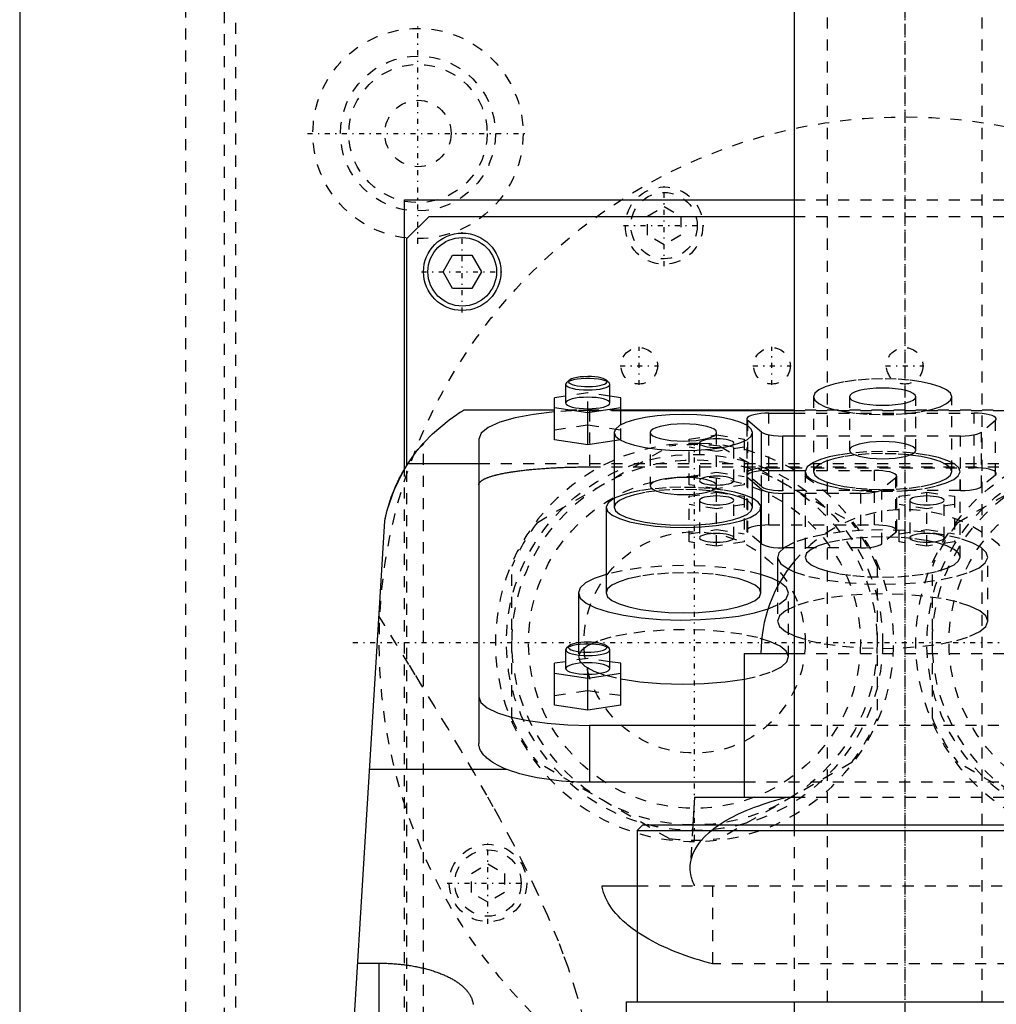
# Model space of a CAD drawing. Extents: x -90 to 90, y -104 to 484.
# Tile 6 of 8: x -80 to 8, y 196 to 285. Entities that reach past the tile are written whole.
import ezdxf

# ---------------------------------------------------------------- set-up
doc = ezdxf.new("R2010")
doc.units = 0
doc.linetypes.add('CENTER', pattern=[1.5, 0.45, -0.5, 0.05, -0.5])
doc.linetypes.add('DASHED', pattern=[2, 1, -1])
for name, color, linetype in [('AM_0', 7, 'CONTINUOUS'), ('AM_3', 7, 'DASHED'), ('AM_7', 7, 'CENTER')]:
    doc.layers.add(name, color=color, linetype=linetype)

msp = doc.modelspace()

# ---------------------------------------------------------------- linework, layer by layer
at = {"layer": 'AM_0', "color": 7, "linetype": 'CONTINUOUS'}
for p, q in [((-10, 446.5), (-10, 212.5)), ((-80, 291.5), (-80, 30)), ((-45.211, 244.674), (-45.211, 269)), ((-45.211, 269), (-10.011, 269)), ((-45, 265.5), (-43, 267.5)), ((-43, 267.5), (-10, 267.5)), ((-45, 245.02), (-45, 265.5)), ((-41.732, 262.5), (-40.866, 264)), ((-40.866, 264), (-39.134, 264)), ((-39.134, 264), (-38.268, 262.5)), ((-40.866, 261), (-41.732, 262.5)), ((-38.268, 262.5), (-39.134, 261)), ((-39.134, 261), (-40.866, 261)), ((-30.577, 252.474), (-30.65, 252.335)), ((-30.65, 252.335), (-30.65, 250.645)), ((-30.336, 252.698), (-30.577, 252.474)), ((-26.723, 252.474), (-26.964, 252.698)), ((-26.65, 252.335), (-26.723, 252.474)), ((-26.65, 250.645), (-26.65, 252.335)), ((-30.65, 251.265), (-31.65, 251.116)), ((-31.65, 247.322), (-31.65, 251.116)), ((-25.65, 251.116), (-26.65, 251.265)), ((-25.65, 248.664), (-25.65, 251.116)), ((-31.65, 250.219), (-28.65, 249.771)), ((-28.65, 249.771), (-25.65, 250.219)), ((-31.65, 250), (-39.86, 250)), ((-28.65, 246.874), (-28.65, 249.771)), ((-10, 250), (-25.65, 250)), ((-25.65, 249.97), (-10, 249.97)), ((-14.28, 249.202), (-14.28, 248.624)), ((-12.28, 249.72), (-10, 249.72)), ((-14.189, 248.568), (-14.189, 249.048)), ((-12.939, 248.013), (-14.189, 249.048)), ((-26.25, 247.973), (-26.25, 241.211)), ((-13.75, 241.211), (-13.75, 247.973)), ((-12.939, 244.515), (-12.939, 248.013)), ((-11.03, 244.544), (-11.03, 247.649)), ((-10, 247.649), (-11.03, 247.649)), ((-38.5, 247.382), (-38.5, 219.865)), ((-28.65, 246.874), (-31.65, 247.322)), ((-26.25, 247.232), (-28.65, 246.874)), ((-38.5, 245.15), (-44.917, 245.15)), ((-12.28, 244.544), (-10, 244.544)), ((-12.939, 242.836), (-13.75, 243.508)), ((-12.939, 237.91), (-12.939, 242.836)), ((-11.03, 237.547), (-11.03, 242.473)), ((-10, 242.473), (-11.03, 242.473)), ((-27, 241.211), (-27, 233.484)), ((-13, 233.484), (-13, 241.211)), ((-57, 77.05), (-47, 240)), ((-12.939, 237.91), (-13, 237.961)), ((-10.946, 237.547), (-11.03, 237.547)), ((-11.5, 236.719), (-11.5, 234.582)), ((-29.5, 233.484), (-29.5, 228.967)), ((-30.577, 228.468), (-30.65, 228.329)), ((-30.65, 228.329), (-30.65, 226.639)), ((-30.336, 228.692), (-30.577, 228.468)), ((-26.723, 228.468), (-26.964, 228.692)), ((-26.65, 228.329), (-26.723, 228.468)), ((-26.65, 226.639), (-26.65, 228.329)), ((-14.5, 228), (-14.5, 215)), ((-14.5, 228), (-10.009, 228)), ((-30.65, 227.26), (-31.65, 227.11)), ((-31.65, 223.316), (-31.65, 227.11)), ((-25.65, 227.11), (-26.65, 227.26)), ((-25.65, 223.316), (-25.65, 227.11)), ((-31.65, 226.214), (-28.65, 225.766)), ((-28.65, 225.766), (-25.65, 226.214)), ((-28.65, 222.868), (-28.65, 225.766)), ((-28.65, 222.868), (-31.65, 223.316)), ((-25.65, 223.316), (-28.65, 222.868)), ((-28.5, 221.5), (-28.5, 216.359)), ((-14.5, 221.5), (-28.5, 221.5)), ((-35.934, 217.5), (-48.381, 217.5)), ((-14.5, 216.359), (-28.5, 216.359)), ((-19, 215), (-19.156, 212.5)), ((-19, 215), (-10.011, 215)), ((-23.675, 212.5), (-24.175, 212)), ((-24.175, 212), (-24.175, 196.5)), ((-24.175, 212), (24.175, 212)), ((-23.675, 212.5), (23.675, 212.5)), ((-27.357, 207), (-24.189, 207)), ((-49.454, 200.006), (-47.5, 200.006)), ((-47.5, 191.749), (-47.5, 200.006)), ((-25.175, 196.5), (-25.431, 160.873)), ((-25.175, 196.5), (25.175, 196.5))]:
    msp.add_line(p, q, dxfattribs=at)
for points in [[(-28.65, 253.029), (-28.997, 253.02), (-29.329, 252.994), (-29.635, 252.951), (-29.902, 252.893), (-30.119, 252.822), (-30.279, 252.742), (-30.373, 252.655), (-30.399, 252.566), (-30.357, 252.476), (-30.246, 252.391), (-30.072, 252.312), (-29.842, 252.245), (-29.565, 252.19), (-29.251, 252.151), (-28.914, 252.129), (-28.566, 252.124), (-28.222, 252.137), (-27.894, 252.168), (-27.597, 252.215), (-27.341, 252.276), (-27.137, 252.349), (-26.993, 252.431), (-26.914, 252.519), (-26.905, 252.609), (-26.964, 252.698)], [(-26.964, 252.698), (-27.08, 252.776), (-27.249, 252.848), (-27.467, 252.91), (-27.725, 252.961), (-28.015, 252.998), (-28.327, 253.022), (-28.65, 253.029)], [(-30.65, 252.335), (-30.612, 252.234), (-30.498, 252.137), (-30.313, 252.047), (-30.064, 251.969), (-29.761, 251.904), (-29.415, 251.857), (-29.04, 251.827), (-28.65, 251.817), (-28.26, 251.827), (-27.885, 251.857), (-27.539, 251.904), (-27.236, 251.969), (-26.987, 252.047), (-26.802, 252.137), (-26.688, 252.234), (-26.65, 252.335)], [(-30.65, 250.645), (-30.612, 250.544), (-30.498, 250.446), (-30.313, 250.357), (-30.064, 250.278), (-29.761, 250.214), (-29.415, 250.166), (-29.04, 250.137), (-28.65, 250.127), (-28.26, 250.137), (-27.885, 250.166), (-27.539, 250.214), (-27.236, 250.278), (-26.987, 250.357), (-26.802, 250.446), (-26.688, 250.544), (-26.65, 250.645)], [(-31.653, 249.838), (-33.548, 249.616), (-35.224, 249.298), (-36.61, 248.896), (-37.644, 248.429), (-38.284, 247.917), (-38.5, 247.382)], [(-12.28, 249.72), (-12.652, 249.711), (-13.012, 249.684), (-13.346, 249.64), (-13.642, 249.581), (-13.891, 249.509), (-14.083, 249.426), (-14.213, 249.335), (-14.274, 249.239), (-14.266, 249.143), (-14.189, 249.048)], [(-12.939, 248.013), (-12.771, 247.912), (-12.526, 247.824), (-12.214, 247.75), (-11.85, 247.695), (-11.449, 247.661), (-11.03, 247.649)], [(-12.28, 244.544), (-12.69, 244.533), (-13.083, 244.5), (-13.442, 244.447), (-13.752, 244.376)], [(-12.939, 242.836), (-12.771, 242.736), (-12.526, 242.647), (-12.214, 242.574), (-11.85, 242.519), (-11.449, 242.485), (-11.03, 242.473)], [(-26.25, 242.027), (-26.81, 241.631), (-27, 241.211)], [(-27, 241.211), (-26.86, 240.85), (-26.445, 240.504), (-25.772, 240.186), (-24.867, 239.909), (-23.768, 239.684), (-22.517, 239.521), (-21.166, 239.425), (-19.768, 239.4), (-18.38, 239.449), (-17.056, 239.568), (-15.85, 239.752), (-14.811, 239.995), (-13.979, 240.287), (-13.389, 240.616), (-13.063, 240.969), (-13.015, 241.331), (-13.247, 241.689), (-13.75, 242.027)], [(-26.25, 241.211), (-26.13, 240.896), (-25.774, 240.592), (-25.197, 240.313), (-24.419, 240.067), (-23.472, 239.866), (-22.392, 239.717), (-21.219, 239.625), (-20, 239.594), (-18.781, 239.625), (-17.608, 239.717), (-16.528, 239.866), (-15.581, 240.067), (-14.803, 240.313), (-14.226, 240.592), (-13.87, 240.896), (-13.75, 241.211)], [(-12.939, 237.91), (-12.771, 237.81), (-12.526, 237.721), (-12.214, 237.647), (-11.85, 237.592), (-11.449, 237.558), (-11.03, 237.547)], [(-10.005, 238.043), (-10.878, 237.594), (-11.38, 237.108), (-11.49, 236.606), (-11.202, 236.109), (-10.53, 235.637)], [(-27, 235.146), (-28.065, 234.783), (-28.853, 234.376), (-29.337, 233.938), (-29.5, 233.484)], [(-11.278, 234.458), (-12.027, 234.821), (-13, 235.146)], [(-29.5, 233.484), (-29.324, 233.013), (-28.803, 232.559), (-27.955, 232.14), (-26.813, 231.77), (-25.418, 231.464), (-23.823, 231.233), (-22.086, 231.085), (-20.272, 231.026), (-18.447, 231.058), (-16.68, 231.18), (-15.037, 231.387), (-13.577, 231.672), (-12.355, 232.024)], [(-27, 233.484), (-26.865, 233.13), (-26.467, 232.791), (-25.82, 232.477), (-24.95, 232.203), (-23.889, 231.977), (-22.679, 231.81), (-21.366, 231.707), (-20, 231.672), (-18.634, 231.707), (-17.321, 231.81), (-16.111, 231.977), (-15.05, 232.203), (-14.18, 232.477), (-13.533, 232.791), (-13.135, 233.13), (-13, 233.484)], [(-30.336, 228.692), (-30.395, 228.603), (-30.386, 228.513), (-30.307, 228.426), (-30.163, 228.343), (-29.959, 228.27), (-29.703, 228.209), (-29.406, 228.162), (-29.078, 228.132), (-28.734, 228.118), (-28.386, 228.123), (-28.049, 228.146), (-27.735, 228.185), (-27.458, 228.239), (-27.228, 228.307), (-27.054, 228.385), (-26.943, 228.471), (-26.901, 228.56), (-26.927, 228.65), (-27.021, 228.737), (-27.181, 228.817), (-27.398, 228.887), (-27.665, 228.945), (-27.971, 228.988), (-28.303, 229.015), (-28.65, 229.024)], [(-28.65, 229.024), (-28.973, 229.016), (-29.285, 228.993), (-29.575, 228.955), (-29.833, 228.905), (-30.051, 228.842), (-30.22, 228.771), (-30.336, 228.692)], [(-30.65, 228.329), (-30.612, 228.228), (-30.498, 228.131), (-30.313, 228.042), (-30.064, 227.963), (-29.761, 227.899), (-29.415, 227.851), (-29.04, 227.822), (-28.65, 227.812), (-28.26, 227.822), (-27.885, 227.851), (-27.539, 227.899), (-27.236, 227.963), (-26.987, 228.042), (-26.802, 228.131), (-26.688, 228.228), (-26.65, 228.329)], [(-30.65, 226.639), (-30.612, 226.538), (-30.498, 226.441), (-30.313, 226.351), (-30.064, 226.273), (-29.761, 226.209), (-29.415, 226.161), (-29.04, 226.131), (-28.65, 226.121), (-28.26, 226.131), (-27.885, 226.161), (-27.539, 226.209), (-27.236, 226.273), (-26.987, 226.351), (-26.802, 226.441), (-26.688, 226.538), (-26.65, 226.639)], [(-25.656, 225.713), (-23.947, 225.452), (-22.065, 225.289), (-20.093, 225.23), (-18.117, 225.279), (-16.224, 225.432), (-14.495, 225.685)], [(-38.5, 224.088), (-38.308, 223.583), (-37.739, 223.098), (-36.815, 222.65), (-35.571, 222.258), (-34.056, 221.936), (-32.327, 221.697), (-30.451, 221.55), (-28.5, 221.5)]]:
    msp.add_lwpolyline(points, dxfattribs=at)
for points in [[(-13.75, 247.973), (-13.87, 248.288), (-14.226, 248.592), (-14.803, 248.871), (-15.581, 249.117), (-16.528, 249.318), (-17.608, 249.467), (-18.781, 249.559), (-20, 249.59), (-21.219, 249.559), (-22.392, 249.467), (-23.472, 249.318), (-24.419, 249.117), (-25.197, 248.871), (-25.774, 248.592), (-26.13, 248.288), (-26.25, 247.973), (-26.13, 247.657), (-25.774, 247.354), (-25.197, 247.074), (-24.419, 246.829), (-23.472, 246.628), (-22.392, 246.478), (-21.219, 246.386), (-20, 246.355), (-18.781, 246.386), (-17.608, 246.478), (-16.528, 246.628), (-15.581, 246.829), (-14.803, 247.074), (-14.226, 247.354), (-13.87, 247.657)], [(-17, 247.973), (-17.058, 248.124), (-17.228, 248.27), (-17.506, 248.404), (-17.879, 248.522), (-18.333, 248.618), (-18.852, 248.69), (-19.415, 248.734), (-20, 248.749), (-20.585, 248.734), (-21.148, 248.69), (-21.667, 248.618), (-22.121, 248.522), (-22.494, 248.404), (-22.772, 248.27), (-22.942, 248.124), (-23, 247.973), (-22.942, 247.821), (-22.772, 247.676), (-22.494, 247.541), (-22.121, 247.424), (-21.667, 247.327), (-21.148, 247.255), (-20.585, 247.211), (-20, 247.196), (-19.415, 247.211), (-18.852, 247.255), (-18.333, 247.327), (-17.879, 247.424), (-17.506, 247.541), (-17.228, 247.676), (-17.058, 247.821)]]:
    msp.add_lwpolyline(points, close=True, dxfattribs=at)
for points in [[(-43.5, 247.019, 0), (-42.688, 247.863, 0), (-41.184, 249.129, 0), (-40.489, 249.612, 0), (-40.328, 249.715, 0), (-40.186, 249.804, 0), (-40.123, 249.843, 0), (-40.065, 249.878, 0), (-39.966, 249.938, 0), (-39.89, 249.983, 0), (-39.86, 250, 0)], [(-47, 240, 0), (-46.935, 240.308, 0), (-46.785, 240.92, 0), (-46.61, 241.525, 0), (-46.513, 241.823, 0), (-46.411, 242.116, 0), (-46.192, 242.69, 0), (-46.056, 243.014, 0), (-46.016, 243.105, 0), (-45.976, 243.196, 0), (-45.955, 243.241, 0), (-45.935, 243.286, 0), (-45.894, 243.375, 0), (-45.853, 243.463, 0), (-45.811, 243.55, 0), (-45.769, 243.637, 0), (-45.726, 243.723, 0), (-45.705, 243.766, 0), (-45.684, 243.808, 0), (-45.641, 243.893, 0), (-45.598, 243.976, 0), (-45.554, 244.059, 0), (-45.511, 244.14, 0), (-45.467, 244.221, 0), (-45.445, 244.261, 0), (-45.423, 244.301, 0), (-45.38, 244.38, 0), (-45.336, 244.458, 0), (-45.292, 244.535, 0), (-45.247, 244.611, 0), (-45.203, 244.686, 0), (-45.181, 244.723, 0), (-45.159, 244.76, 0), (-45.115, 244.833, 0), (-45.071, 244.905, 0), (-45.049, 244.941, 0), (-45.027, 244.976, 0), (-44.984, 245.046, 0), (-44.94, 245.115, 0), (-44.918, 245.149, 0), (-44.896, 245.183, 0), (-44.853, 245.249, 0), (-44.81, 245.315, 0), (-44.767, 245.379, 0), (-44.725, 245.443, 0), (-44.682, 245.505, 0), (-44.661, 245.536, 0), (-44.64, 245.566, 0), (-44.599, 245.626, 0), (-44.557, 245.685, 0), (-44.517, 245.743, 0), (-44.476, 245.799, 0), (-44.436, 245.855, 0), (-44.416, 245.882, 0), (-44.397, 245.909, 0), (-44.358, 245.962, 0), (-44.319, 246.014, 0), (-44.281, 246.065, 0), (-44.243, 246.115, 0), (-44.206, 246.164, 0), (-44.187, 246.189, 0), (-44.168, 246.213, 0), (-44.132, 246.26, 0), (-44.096, 246.306, 0), (-44.06, 246.351, 0), (-44.026, 246.395, 0), (-43.992, 246.437, 0), (-43.975, 246.458, 0), (-43.958, 246.479, 0), (-43.926, 246.519, 0), (-43.894, 246.557, 0), (-43.864, 246.594, 0), (-43.835, 246.63, 0), (-43.806, 246.664, 0), (-43.792, 246.68, 0), (-43.779, 246.697, 0), (-43.753, 246.728, 0), (-43.727, 246.757, 0), (-43.715, 246.771, 0), (-43.704, 246.785, 0), (-43.681, 246.812, 0), (-43.66, 246.837, 0), (-43.649, 246.848, 0), (-43.64, 246.86, 0), (-43.621, 246.881, 0), (-43.603, 246.901, 0), (-43.587, 246.92, 0), (-43.573, 246.937, 0), (-43.559, 246.952, 0), (-43.553, 246.959, 0), (-43.547, 246.966, 0), (-43.537, 246.978, 0), (-43.527, 246.988, 0), (-43.52, 246.997, 0), (-43.513, 247.004, 0), (-43.508, 247.01, 0), (-43.506, 247.013, 0), (-43.504, 247.015, 0), (-43.501, 247.017, 0), (-43.5, 247.019, 0), (-43.5, 247.019, 0)], [(-44.917, 245.15, 0), (-44.74, 245.42, 0), (-44.376, 245.937, 0), (-44.002, 246.424, 0), (-43.813, 246.656, 0)], [(-43.5, 247.019, 0), (-43.501, 247.009, 0), (-43.503, 246.99, 0), (-43.507, 246.97, 0), (-43.51, 246.961, 0), (-43.513, 246.951, 0), (-43.521, 246.931, 0), (-43.53, 246.911, 0), (-43.542, 246.891, 0), (-43.555, 246.871, 0), (-43.571, 246.851, 0), (-43.579, 246.841, 0), (-43.588, 246.831, 0), (-43.607, 246.81, 0), (-43.628, 246.79, 0), (-43.651, 246.769, 0), (-43.676, 246.749, 0), (-43.703, 246.728, 0), (-43.717, 246.718, 0), (-43.732, 246.708, 0), (-43.763, 246.687, 0), (-43.795, 246.666, 0), (-43.813, 246.656, 0)], [(-47, 240, 0), (-46.775, 240.958, 0), (-46.163, 242.761, 0), (-45.37, 244.398, 0), (-44.917, 245.15, 0)], [(-35.934, 217.5, 0), (-36.065, 217.554, 0), (-36.321, 217.665, 0), (-36.567, 217.78, 0), (-36.685, 217.839, 0), (-36.801, 217.899, 0), (-37.022, 218.022, 0), (-37.23, 218.149, 0), (-37.424, 218.279, 0), (-37.603, 218.411, 0), (-37.766, 218.546, 0), (-37.842, 218.614, 0), (-37.914, 218.683, 0), (-38.045, 218.821, 0), (-38.16, 218.961, 0), (-38.258, 219.101, 0), (-38.339, 219.241, 0), (-38.403, 219.382, 0), (-38.429, 219.452, 0), (-38.451, 219.521, 0), (-38.483, 219.66, 0), (-38.498, 219.797, 0), (-38.5, 219.865, 0)], [(-28.5, 216.359, 0), (-28.725, 216.36, 0), (-29.179, 216.367, 0), (-29.637, 216.381, 0), (-29.867, 216.391, 0), (-30.098, 216.403, 0), (-30.559, 216.433, 0), (-31.018, 216.47, 0), (-31.473, 216.516, 0), (-31.923, 216.568, 0), (-32.366, 216.628, 0), (-32.584, 216.661, 0), (-32.799, 216.695, 0), (-33.223, 216.769, 0), (-33.635, 216.85, 0), (-34.033, 216.936, 0), (-34.416, 217.029, 0), (-34.783, 217.126, 0), (-34.961, 217.176, 0), (-35.133, 217.228, 0), (-35.465, 217.333, 0), (-35.78, 217.443, 0), (-35.934, 217.5, 0)], [(-24.179, 202.821, 0), (-24.334, 202.928, 0), (-24.634, 203.144, 0), (-24.92, 203.364, 0), (-25.057, 203.475, 0), (-25.191, 203.587, 0), (-25.448, 203.813, 0), (-25.69, 204.042, 0), (-25.917, 204.273, 0), (-26.128, 204.507, 0), (-26.322, 204.742, 0), (-26.414, 204.86, 0), (-26.501, 204.978, 0), (-26.664, 205.216, 0), (-26.81, 205.454, 0), (-26.939, 205.693, 0), (-27.052, 205.932, 0), (-27.149, 206.171, 0), (-27.191, 206.29, 0), (-27.229, 206.409, 0), (-27.293, 206.646, 0), (-27.34, 206.882, 0), (-27.357, 207, 0)], [(-47.5, 200.006, 0), (-47.438, 200.006, 0), (-47.312, 200.005, 0), (-47.186, 200.004, 0), (-47.123, 200.002, 0), (-47.06, 200.001, 0), (-46.934, 199.998, 0), (-46.807, 199.993, 0), (-46.679, 199.988, 0), (-46.552, 199.982, 0), (-46.424, 199.975, 0), (-46.361, 199.972, 0), (-46.297, 199.967, 0), (-46.169, 199.959, 0), (-46.042, 199.949, 0), (-45.914, 199.939, 0), (-45.787, 199.927, 0), (-45.66, 199.915, 0), (-45.596, 199.908, 0), (-45.533, 199.902, 0), (-45.406, 199.888, 0), (-45.28, 199.873, 0), (-45.217, 199.865, 0), (-45.154, 199.857, 0), (-45.029, 199.84, 0), (-44.905, 199.822, 0), (-44.843, 199.813, 0), (-44.781, 199.804, 0), (-44.657, 199.784, 0), (-44.535, 199.764, 0), (-44.413, 199.743, 0), (-44.292, 199.721, 0), (-44.172, 199.699, 0), (-44.112, 199.687, 0), (-44.053, 199.675, 0), (-43.934, 199.651, 0), (-43.817, 199.626, 0), (-43.701, 199.6, 0), (-43.585, 199.573, 0), (-43.471, 199.545, 0), (-43.415, 199.532, 0), (-43.358, 199.517, 0), (-43.247, 199.488, 0), (-43.136, 199.459, 0), (-43.027, 199.429, 0), (-42.919, 199.398, 0), (-42.813, 199.366, 0), (-42.76, 199.35, 0), (-42.708, 199.334, 0), (-42.604, 199.301, 0), (-42.502, 199.268, 0), (-42.402, 199.234, 0), (-42.302, 199.2, 0), (-42.205, 199.165, 0), (-42.157, 199.147, 0), (-42.109, 199.129, 0), (-42.015, 199.093, 0), (-41.922, 199.057, 0), (-41.831, 199.02, 0), (-41.742, 198.983, 0), (-41.654, 198.946, 0), (-41.611, 198.927, 0), (-41.569, 198.908, 0), (-41.484, 198.87, 0), (-41.4, 198.831, 0), (-41.358, 198.811, 0), (-41.317, 198.791, 0), (-41.235, 198.751, 0), (-41.154, 198.71, 0), (-41.114, 198.689, 0), (-41.075, 198.668, 0), (-40.996, 198.626, 0), (-40.919, 198.583, 0), (-40.843, 198.539, 0), (-40.768, 198.495, 0), (-40.694, 198.451, 0), (-40.658, 198.428, 0), (-40.622, 198.406, 0), (-40.551, 198.36, 0), (-40.481, 198.314, 0), (-40.413, 198.267, 0), (-40.346, 198.22, 0), (-40.281, 198.172, 0), (-40.249, 198.148, 0), (-40.217, 198.124, 0), (-40.155, 198.075, 0), (-40.094, 198.026, 0), (-40.034, 197.976, 0), (-39.977, 197.926, 0), (-39.92, 197.876, 0), (-39.893, 197.851, 0), (-39.866, 197.825, 0), (-39.813, 197.774, 0), (-39.761, 197.723, 0), (-39.712, 197.671, 0), (-39.664, 197.619, 0), (-39.617, 197.567, 0), (-39.595, 197.54, 0), (-39.572, 197.514, 0), (-39.529, 197.461, 0), (-39.488, 197.408, 0), (-39.448, 197.354, 0), (-39.41, 197.301, 0), (-39.374, 197.247, 0), (-39.356, 197.22, 0), (-39.339, 197.193, 0), (-39.306, 197.139, 0), (-39.275, 197.084, 0), (-39.26, 197.057, 0), (-39.245, 197.03, 0), (-39.218, 196.975, 0), (-39.191, 196.921, 0), (-39.179, 196.893, 0), (-39.167, 196.866, 0), (-39.144, 196.811, 0), (-39.123, 196.756, 0), (-39.104, 196.702, 0), (-39.086, 196.647, 0), (-39.071, 196.592, 0), (-39.063, 196.565, 0), (-39.056, 196.538, 0), (-39.044, 196.483, 0), (-39.033, 196.429, 0), (-39.023, 196.374, 0), (-39.015, 196.32, 0), (-39.009, 196.266, 0)]]:
    msp.add_polyline3d(points, dxfattribs=at)
for radius in [3.5, 3.1]:
    msp.add_circle((-40, 262.5), radius, dxfattribs=at)
msp.add_arc((0, 228), 13, 140.28486, 180, dxfattribs=at)
at = {"layer": 'AM_3', "color": 6, "linetype": 'DASHED'}
for p, q in [((-7, 457.5), (-7, -77.5)), ((7, -77.5), (7, 457.5)), ((-65, 292.5), (-65, 37.5)), ((-61.5, 154.982), (-61.5, 292)), ((-60.5, 291), (-60.5, 156.646)), ((-10.011, 269), (10.011, 269)), ((-23.25, 267.538), (-21.75, 268.404)), ((-21.75, 268.404), (-20.25, 267.538)), ((-23.25, 265.806), (-23.25, 267.538)), ((-20.25, 267.538), (-20.25, 265.806)), ((-10, 267.5), (10, 267.5)), ((-21.75, 264.94), (-23.25, 265.806)), ((-20.25, 265.806), (-21.75, 264.94)), ((-28.65, 251.564), (-30.65, 251.265)), ((-28.65, 249.771), (-28.65, 251.564)), ((-26.65, 251.265), (-28.65, 251.564)), ((-8.25, 251.208), (-8.25, 244.446)), ((-5, 251.208), (-5, 246.378)), ((1, 246.378), (1, 251.208)), ((4.25, 244.446), (4.25, 251.208)), ((-25.65, 250), (-31.65, 250)), ((-28.5, 249.97), (-28.5, 244.865)), ((-28.5, 249.97), (-25.65, 249.97)), ((-12.28, 244.794), (-12.28, 249.72)), ((10, 250), (-10, 250)), ((-10, 249.97), (10, 249.97)), ((-10, 249.72), (6.28, 249.72)), ((6.28, 244.794), (6.28, 249.72)), ((-31.65, 248.218), (-28.65, 248.667)), ((-28.65, 248.667), (-25.65, 248.218)), ((-25.65, 247.322), (-25.65, 248.664)), ((-14.28, 248.624), (-14.28, 244.276)), ((-14.189, 244.122), (-14.189, 248.568)), ((8.189, 249.048), (6.939, 248.013)), ((8.189, 244.122), (8.189, 249.048)), ((-23, 247.973), (-23, 243.143)), ((-19.5, 247.383), (-17, 247.757)), ((-17, 242.882), (-17, 247.973)), ((-17, 247.757), (-14.5, 247.383)), ((5.03, 247.649), (-10, 247.649)), ((5.03, 242.723), (5.03, 247.649)), ((6.939, 243.086), (6.939, 248.013)), ((-43.5, 77.05), (-43.5, 247.019)), ((-33.204, 239.852), (-21.296, 246.727)), ((-25.65, 247.322), (-26.25, 247.232)), ((-19.5, 243.255), (-19.5, 247.383)), ((-17, 246.263), (-19.5, 246.636)), ((-18.55, 247.01), (-18.55, 243.629)), ((-14.5, 246.636), (-17, 246.263)), ((-16.704, 246.727), (-4.796, 239.852)), ((-15.45, 243.629), (-15.45, 247.01)), ((-14.5, 247.383), (-14.5, 243.255)), ((4.796, 239.852), (16.704, 246.727)), ((-45, 179.5), (-45, 245.02)), ((38.5, 245.15), (-38.5, 245.15)), ((-28.5, 244.865), (28.5, 244.865)), ((-12.28, 244.794), (6.28, 244.794)), ((-45.211, 176), (-45.211, 244.674)), ((-19.5, 244.003), (-17, 244.376)), ((-17, 244.376), (-14.5, 244.003)), ((-14.28, 244.026), (-14.28, 239.1)), ((-12.939, 243.086), (-14.189, 244.122)), ((-14.189, 238.945), (-14.189, 243.872)), ((-13.75, 243.508), (-14.189, 243.872)), ((-12.939, 243.086), (-12.939, 244.515)), ((-12.28, 239.617), (-12.28, 244.544)), ((-11.03, 242.723), (-11.03, 244.544)), ((-10, 244.544), (-2.72, 244.544)), ((-9, 244.446), (-9, 236.719)), ((-2.72, 239.617), (-2.72, 244.544)), ((-0.811, 243.872), (-2.061, 242.836)), ((-0.811, 238.945), (-0.811, 243.872)), ((-0.72, 239.1), (-0.72, 244.026)), ((5, 236.719), (5, 244.446)), ((8.189, 244.122), (6.939, 243.086)), ((-17, 242.882), (-19.5, 243.255)), ((-14.5, 243.255), (-17, 242.882)), ((-19.5, 242.207), (-17, 242.581)), ((-19.5, 238.079), (-19.5, 242.207)), ((-17, 242.581), (-14.5, 242.207)), ((-17, 237.706), (-17, 242.581)), ((-14.5, 242.207), (-14.5, 238.079)), ((5.03, 242.723), (-11.03, 242.723)), ((-3.97, 242.473), (-10, 242.473)), ((-3.97, 237.547), (-3.97, 242.473)), ((-2.061, 237.91), (-2.061, 242.836)), ((-0.5, 242.207), (2, 242.581)), ((-0.5, 238.079), (-0.5, 242.207)), ((2, 242.581), (4.5, 242.207)), ((2, 237.706), (2, 242.581)), ((4.5, 242.207), (4.5, 238.079)), ((-17, 241.086), (-19.5, 241.46)), ((-18.55, 241.833), (-18.55, 238.453)), ((-14.5, 241.46), (-17, 241.086)), ((-15.45, 238.453), (-15.45, 241.833)), ((2, 241.086), (-0.5, 241.46)), ((0.45, 241.833), (0.45, 238.453)), ((4.5, 241.46), (2, 241.086)), ((3.55, 238.453), (3.55, 241.833)), ((-12.28, 239.617), (-2.72, 239.617)), ((-19.5, 238.826), (-17, 239.2)), ((-17, 239.2), (-14.5, 238.826)), ((-13, 237.961), (-14.189, 238.945)), ((-7.005, 238.809), (-7.295, 238.76)), ((-0.811, 238.945), (-2.061, 237.91)), ((-0.5, 238.826), (2, 239.2)), ((2, 239.2), (4.5, 238.826)), ((-17, 237.706), (-19.5, 238.079)), ((-14.5, 238.079), (-17, 237.706)), ((2, 237.706), (-0.5, 238.079)), ((4.5, 238.079), (2, 237.706)), ((-3.97, 237.547), (-10.946, 237.547)), ((-35.5, 222.125), (-35.5, 235.875)), ((-2.5, 235.875), (-2.5, 222.125)), ((2.5, 222.125), (2.5, 235.875)), ((7.5, 230.924), (7.5, 236.719)), ((-10.53, 235.637), (-10.005, 235.395)), ((-11.5, 234.582), (-11.5, 230.924)), ((-10.5, 227.689), (-10.5, 233.484)), ((-29.5, 228.967), (-29.5, 227.689)), ((-10.009, 228), (10.009, 228)), ((-28.65, 227.559), (-30.65, 227.26)), ((-28.65, 225.766), (-28.65, 227.559)), ((-26.65, 227.26), (-28.65, 227.559)), ((-31.65, 224.213), (-28.65, 224.661)), ((-28.65, 224.661), (-25.65, 224.213)), ((14.5, 221.5), (-14.5, 221.5)), ((-21.296, 211.273), (-33.204, 218.148)), ((-4.796, 218.148), (-16.704, 211.273)), ((16.704, 211.273), (4.796, 218.148)), ((14.5, 216.359), (-14.5, 216.359)), ((-10.011, 215), (10.011, 215)), ((-19.156, 212.5), (-19.386, 208.83)), ((-10, 212.5), (-10, -25.3)), ((-39.172, 208.116), (-37.672, 208.982)), ((-37.672, 208.982), (-36.172, 208.116)), ((-39.172, 206.384), (-39.172, 208.116)), ((-36.172, 208.116), (-36.172, 206.384)), ((-24.189, 207), (24.189, 207)), ((-17.375, 207), (-17.375, 199.939)), ((-37.672, 205.518), (-39.172, 206.384)), ((-36.172, 206.384), (-37.672, 205.518)), ((17.375, 199.939), (-17.375, 199.939))]:
    msp.add_line(p, q, dxfattribs=at)
for points in [[(-26.723, 252.474), (-26.868, 252.57), (-27.084, 252.657), (-27.362, 252.731), (-27.691, 252.789), (-28.059, 252.829), (-28.45, 252.85), (-28.85, 252.85), (-29.241, 252.829), (-29.609, 252.789), (-29.938, 252.731), (-30.216, 252.657), (-30.432, 252.57), (-30.577, 252.474)], [(-28.65, 251.162), (-29.04, 251.152), (-29.415, 251.123), (-29.761, 251.075), (-30.064, 251.011), (-30.313, 250.932), (-30.498, 250.843), (-30.612, 250.746), (-30.65, 250.645)], [(-26.65, 250.645), (-26.688, 250.746), (-26.802, 250.843), (-26.987, 250.932), (-27.236, 251.011), (-27.539, 251.075), (-27.885, 251.123), (-28.26, 251.152), (-28.65, 251.162)], [(-28.5, 249.97), (-30.097, 249.937), (-31.653, 249.838)], [(8.189, 249.048), (8.266, 249.143), (8.274, 249.239), (8.213, 249.335), (8.083, 249.426), (7.891, 249.509), (7.642, 249.581), (7.346, 249.64), (7.012, 249.684), (6.652, 249.711), (6.28, 249.72)], [(5.03, 247.649), (5.449, 247.661), (5.85, 247.695), (6.214, 247.75), (6.526, 247.824), (6.771, 247.912), (6.939, 248.013)], [(-17, 247.411), (-17.302, 247.403), (-17.593, 247.38), (-17.861, 247.343), (-18.096, 247.293), (-18.289, 247.233), (-18.432, 247.163), (-18.52, 247.088), (-18.55, 247.01)], [(-18.55, 247.01), (-18.52, 246.932), (-18.432, 246.856), (-18.289, 246.787), (-18.096, 246.726), (-17.861, 246.676), (-17.593, 246.639), (-17.302, 246.616), (-17, 246.609)], [(-17, 246.609), (-16.698, 246.616), (-16.407, 246.639), (-16.139, 246.676), (-15.904, 246.726), (-15.711, 246.787), (-15.568, 246.856), (-15.48, 246.932), (-15.45, 247.01), (-15.48, 247.088), (-15.568, 247.163), (-15.711, 247.233), (-15.904, 247.293), (-16.139, 247.343), (-16.407, 247.38), (-16.698, 247.403), (-17, 247.411)], [(-4.812, 246.106), (-5.873, 245.956), (-6.818, 245.761), (-7.62, 245.527), (-8.254, 245.26)], [(-7.002, 243.179), (-5.954, 242.951), (-4.754, 242.781), (-3.45, 242.674), (-2.09, 242.635), (-0.726, 242.665), (0.588, 242.763), (1.804, 242.926), (2.875, 243.146), (3.759, 243.417), (4.423, 243.726), (4.842, 244.063), (4.999, 244.415), (4.889, 244.768), (4.515, 245.109), (3.893, 245.424), (3.045, 245.702), (2.005, 245.932), (0.812, 246.106)], [(-2, 246.258), (-3.436, 246.22), (-4.812, 246.106)], [(0.812, 246.106), (-0.564, 246.22), (-2, 246.258)], [(-12.28, 244.794), (-12.652, 244.785), (-13.012, 244.758), (-13.346, 244.714), (-13.642, 244.655), (-13.891, 244.583), (-14.083, 244.5), (-14.213, 244.409), (-14.274, 244.313), (-14.266, 244.216), (-14.189, 244.122)], [(-8.254, 245.26), (-8.811, 244.865), (-9, 244.446)], [(8.189, 244.122), (8.266, 244.216), (8.274, 244.313), (8.213, 244.409), (8.083, 244.5), (7.891, 244.583), (7.642, 244.655), (7.346, 244.714), (7.012, 244.758), (6.652, 244.785), (6.28, 244.794)], [(-13.752, 244.376), (-14.001, 244.29), (-14.175, 244.191), (-14.266, 244.086), (-14.271, 243.978), (-14.189, 243.872)], [(-9, 244.446), (-8.869, 244.098), (-8.481, 243.762), (-7.851, 243.452), (-7.002, 243.179)], [(-0.811, 243.872), (-0.734, 243.966), (-0.726, 244.063), (-0.787, 244.159), (-0.917, 244.249), (-1.109, 244.333), (-1.358, 244.405), (-1.654, 244.464), (-1.988, 244.508), (-2.348, 244.534), (-2.72, 244.544)], [(-13.75, 242.027), (-14.456, 242.317), (-15.361, 242.568), (-16.432, 242.77), (-17.632, 242.916), (-18.916, 243.001), (-20.239, 243.022), (-21.553, 242.978), (-22.812, 242.87)], [(-12.939, 243.086), (-12.771, 242.986), (-12.526, 242.897), (-12.214, 242.824), (-11.85, 242.769), (-11.449, 242.735), (-11.03, 242.723)], [(5.03, 242.723), (5.449, 242.735), (5.85, 242.769), (6.214, 242.824), (6.526, 242.897), (6.771, 242.986), (6.939, 243.086)], [(-22.812, 242.87), (-23.871, 242.721), (-24.815, 242.526), (-25.616, 242.293), (-26.25, 242.027)], [(-20, 242.829), (-21.219, 242.798), (-22.392, 242.706), (-23.472, 242.556), (-24.419, 242.355), (-25.197, 242.11), (-25.774, 241.83), (-26.13, 241.527), (-26.25, 241.211)], [(-13.75, 241.211), (-13.87, 241.527), (-14.226, 241.83), (-14.803, 242.11), (-15.581, 242.355), (-16.528, 242.556), (-17.608, 242.706), (-18.781, 242.798), (-20, 242.829)], [(-15.45, 241.833), (-15.48, 241.912), (-15.568, 241.987), (-15.711, 242.056), (-15.904, 242.117), (-16.139, 242.167), (-16.407, 242.204), (-16.698, 242.227), (-17, 242.235), (-17.302, 242.227), (-17.593, 242.204), (-17.861, 242.167), (-18.096, 242.117), (-18.289, 242.056), (-18.432, 241.987), (-18.52, 241.912), (-18.55, 241.833)], [(-3.97, 242.473), (-3.551, 242.485), (-3.15, 242.519), (-2.786, 242.574), (-2.474, 242.647), (-2.229, 242.736), (-2.061, 242.836)], [(3.55, 241.833), (3.52, 241.912), (3.432, 241.987), (3.289, 242.056), (3.096, 242.117), (2.861, 242.167), (2.593, 242.204), (2.302, 242.227), (2, 242.235), (1.698, 242.227), (1.407, 242.204), (1.139, 242.167), (0.904, 242.117), (0.711, 242.056), (0.568, 241.987), (0.48, 241.912), (0.45, 241.833)], [(-18.55, 241.833), (-18.52, 241.755), (-18.432, 241.68), (-18.289, 241.611), (-18.096, 241.55), (-17.861, 241.5), (-17.593, 241.463), (-17.302, 241.44), (-17, 241.432), (-16.698, 241.44), (-16.407, 241.463), (-16.139, 241.5), (-15.904, 241.55), (-15.711, 241.611), (-15.568, 241.68), (-15.48, 241.755), (-15.45, 241.833)], [(0.45, 241.833), (0.48, 241.755), (0.568, 241.68), (0.711, 241.611), (0.904, 241.55), (1.139, 241.5), (1.407, 241.463), (1.698, 241.44), (2, 241.432), (2.302, 241.44), (2.593, 241.463), (2.861, 241.5), (3.096, 241.55), (3.289, 241.611), (3.432, 241.68), (3.52, 241.755), (3.55, 241.833)], [(-12.28, 239.617), (-12.652, 239.608), (-13.012, 239.581), (-13.346, 239.538), (-13.642, 239.479), (-13.891, 239.406), (-14.083, 239.323), (-14.213, 239.232), (-14.274, 239.137), (-14.266, 239.04), (-14.189, 238.945)], [(-0.811, 238.945), (-0.734, 239.04), (-0.726, 239.137), (-0.787, 239.232), (-0.917, 239.323), (-1.109, 239.406), (-1.358, 239.479), (-1.654, 239.538), (-1.988, 239.581), (-2.348, 239.608), (-2.72, 239.617)], [(-7.295, 238.76), (-8.793, 238.438), (-10.005, 238.043)], [(-2, 239.178), (-3.747, 239.136), (-5.435, 239.012), (-7.005, 238.809)], [(5.007, 238.379), (3.536, 238.717), (1.828, 238.969), (-0.044, 239.125), (-2, 239.178)], [(-7.005, 234.629), (-5.38, 234.421), (-3.632, 234.297), (-1.824, 234.261), (-0.023, 234.314), (1.706, 234.455), (3.3, 234.679), (4.702, 234.976), (5.859, 235.338), (6.73, 235.749), (7.283, 236.196), (7.497, 236.662), (7.366, 237.13), (6.894, 237.583), (6.098, 238.005), (5.007, 238.379)], [(-3.97, 237.547), (-3.551, 237.558), (-3.15, 237.592), (-2.786, 237.647), (-2.474, 237.721), (-2.229, 237.81), (-2.061, 237.91)], [(-13, 235.146), (-14.47, 235.483), (-16.177, 235.735), (-18.047, 235.89), (-20, 235.943), (-21.953, 235.89), (-23.823, 235.735), (-25.53, 235.483), (-27, 235.146)], [(-20, 235.296), (-21.366, 235.261), (-22.679, 235.158), (-23.889, 234.99), (-24.95, 234.765), (-25.82, 234.49), (-26.467, 234.177), (-26.865, 233.837), (-27, 233.484)], [(-13, 233.484), (-13.135, 233.837), (-13.533, 234.177), (-14.18, 234.49), (-15.05, 234.765), (-16.111, 234.99), (-17.321, 235.158), (-18.634, 235.261), (-20, 235.296)], [(-10.005, 235.395), (-8.671, 234.969), (-7.005, 234.629)], [(-12.355, 232.024), (-11.353, 232.466), (-10.726, 232.951), (-10.5, 233.46), (-10.687, 233.969), (-11.278, 234.458)], [(-14.495, 225.685), (-13.11, 225.996), (-11.981, 226.37), (-11.152, 226.793), (-10.652, 227.25), (-10.501, 227.723), (-10.704, 228.195), (-11.253, 228.648), (-12.128, 229.065), (-13.297, 229.431), (-14.715, 229.732), (-16.331, 229.957), (-18.083, 230.097), (-19.907, 230.147), (-21.734, 230.106), (-23.496, 229.975), (-25.129, 229.758), (-26.57, 229.465), (-27.766, 229.105), (-28.673, 228.692), (-29.256, 228.242), (-29.495, 227.772), (-29.379, 227.298), (-28.914, 226.839), (-28.117, 226.411), (-27.017, 226.031), (-25.656, 225.713)], [(-28.65, 228.847), (-29.019, 228.838), (-29.376, 228.812), (-29.707, 228.769), (-30.002, 228.711), (-30.251, 228.64), (-30.445, 228.558), (-30.577, 228.468)], [(-26.723, 228.468), (-26.855, 228.558), (-27.049, 228.64), (-27.298, 228.711), (-27.593, 228.769), (-27.924, 228.812), (-28.281, 228.838), (-28.65, 228.847)], [(-28.65, 227.157), (-29.04, 227.147), (-29.415, 227.117), (-29.761, 227.069), (-30.064, 227.005), (-30.313, 226.927), (-30.498, 226.837), (-30.612, 226.74), (-30.65, 226.639)], [(-26.65, 226.639), (-26.688, 226.74), (-26.802, 226.837), (-26.987, 226.927), (-27.236, 227.005), (-27.539, 227.069), (-27.885, 227.117), (-28.26, 227.147), (-28.65, 227.157)]]:
    msp.add_lwpolyline(points, dxfattribs=at)
for points in [[(4.25, 251.208), (4.13, 251.524), (3.774, 251.827), (3.197, 252.107), (2.419, 252.352), (1.472, 252.553), (0.392, 252.702), (-0.781, 252.794), (-2, 252.826), (-3.219, 252.794), (-4.392, 252.702), (-5.472, 252.553), (-6.419, 252.352), (-7.197, 252.107), (-7.774, 251.827), (-8.13, 251.524), (-8.25, 251.208), (-8.13, 250.892), (-7.774, 250.589), (-7.197, 250.309), (-6.419, 250.064), (-5.472, 249.863), (-4.392, 249.713), (-3.219, 249.621), (-2, 249.59), (-0.781, 249.621), (0.392, 249.713), (1.472, 249.863), (2.419, 250.064), (3.197, 250.309), (3.774, 250.589), (4.13, 250.892)], [(1, 251.208), (0.942, 251.359), (0.772, 251.505), (0.494, 251.639), (0.121, 251.757), (-0.333, 251.854), (-0.852, 251.925), (-1.415, 251.969), (-2, 251.984), (-2.585, 251.969), (-3.148, 251.925), (-3.667, 251.854), (-4.121, 251.757), (-4.494, 251.639), (-4.772, 251.505), (-4.942, 251.359), (-5, 251.208), (-4.942, 251.056), (-4.772, 250.911), (-4.494, 250.777), (-4.121, 250.659), (-3.667, 250.562), (-3.148, 250.491), (-2.585, 250.446), (-2, 250.431), (-1.415, 250.446), (-0.852, 250.491), (-0.333, 250.562), (0.121, 250.659), (0.494, 250.777), (0.772, 250.911), (0.942, 251.056)], [(1, 246.378), (0.942, 246.53), (0.772, 246.675), (0.494, 246.81), (0.121, 246.927), (-0.333, 247.024), (-0.852, 247.096), (-1.415, 247.14), (-2, 247.155), (-2.585, 247.14), (-3.148, 247.096), (-3.667, 247.024), (-4.121, 246.927), (-4.494, 246.81), (-4.772, 246.675), (-4.942, 246.53), (-5, 246.378), (-4.942, 246.227), (-4.772, 246.081), (-4.494, 245.947), (-4.121, 245.829), (-3.667, 245.733), (-3.148, 245.661), (-2.585, 245.617), (-2, 245.602), (-1.415, 245.617), (-0.852, 245.661), (-0.333, 245.733), (0.121, 245.829), (0.494, 245.947), (0.772, 246.081), (0.942, 246.227)], [(4.25, 244.446), (4.13, 244.762), (3.774, 245.066), (3.197, 245.345), (2.419, 245.59), (1.472, 245.791), (0.392, 245.941), (-0.781, 246.033), (-2, 246.064), (-3.219, 246.033), (-4.392, 245.941), (-5.472, 245.791), (-6.419, 245.59), (-7.197, 245.345), (-7.774, 245.066), (-8.13, 244.762), (-8.25, 244.446), (-8.13, 244.131), (-7.774, 243.827), (-7.197, 243.548), (-6.419, 243.303), (-5.472, 243.101), (-4.392, 242.952), (-3.219, 242.86), (-2, 242.829), (-0.781, 242.86), (0.392, 242.952), (1.472, 243.101), (2.419, 243.303), (3.197, 243.548), (3.774, 243.827), (4.13, 244.131)], [(-17, 243.143), (-17.058, 243.295), (-17.228, 243.44), (-17.506, 243.574), (-17.879, 243.692), (-18.333, 243.789), (-18.852, 243.86), (-19.415, 243.905), (-20, 243.92), (-20.585, 243.905), (-21.148, 243.86), (-21.667, 243.789), (-22.121, 243.692), (-22.494, 243.574), (-22.772, 243.44), (-22.942, 243.295), (-23, 243.143), (-22.942, 242.992), (-22.772, 242.846), (-22.494, 242.712), (-22.121, 242.594), (-21.667, 242.497), (-21.148, 242.426), (-20.585, 242.382), (-20, 242.367), (-19.415, 242.382), (-18.852, 242.426), (-18.333, 242.497), (-17.879, 242.594), (-17.506, 242.712), (-17.228, 242.846), (-17.058, 242.992)], [(-15.45, 243.629), (-15.48, 243.707), (-15.568, 243.783), (-15.711, 243.852), (-15.904, 243.913), (-16.139, 243.963), (-16.407, 244), (-16.698, 244.022), (-17, 244.03), (-17.302, 244.022), (-17.593, 244), (-17.861, 243.963), (-18.096, 243.913), (-18.289, 243.852), (-18.432, 243.783), (-18.52, 243.707), (-18.55, 243.629), (-18.52, 243.551), (-18.432, 243.476), (-18.289, 243.406), (-18.096, 243.345), (-17.861, 243.295), (-17.593, 243.258), (-17.302, 243.236), (-17, 243.228), (-16.698, 243.236), (-16.407, 243.258), (-16.139, 243.295), (-15.904, 243.345), (-15.711, 243.406), (-15.568, 243.476), (-15.48, 243.551)], [(-15.45, 238.453), (-15.48, 238.531), (-15.568, 238.606), (-15.711, 238.676), (-15.904, 238.736), (-16.139, 238.786), (-16.407, 238.823), (-16.698, 238.846), (-17, 238.854), (-17.302, 238.846), (-17.593, 238.823), (-17.861, 238.786), (-18.096, 238.736), (-18.289, 238.676), (-18.432, 238.606), (-18.52, 238.531), (-18.55, 238.453), (-18.52, 238.374), (-18.432, 238.299), (-18.289, 238.23), (-18.096, 238.169), (-17.861, 238.119), (-17.593, 238.082), (-17.302, 238.059), (-17, 238.051), (-16.698, 238.059), (-16.407, 238.082), (-16.139, 238.119), (-15.904, 238.169), (-15.711, 238.23), (-15.568, 238.299), (-15.48, 238.374)], [(5, 236.719), (4.865, 237.073), (4.467, 237.412), (3.82, 237.726), (2.95, 238), (1.889, 238.225), (0.679, 238.393), (-0.634, 238.496), (-2, 238.531), (-3.366, 238.496), (-4.679, 238.393), (-5.889, 238.225), (-6.95, 238), (-7.82, 237.726), (-8.467, 237.412), (-8.865, 237.073), (-9, 236.719), (-8.865, 236.366), (-8.467, 236.026), (-7.82, 235.713), (-6.95, 235.438), (-5.889, 235.213), (-4.679, 235.045), (-3.366, 234.942), (-2, 234.907), (-0.634, 234.942), (0.679, 235.045), (1.889, 235.213), (2.95, 235.438), (3.82, 235.713), (4.467, 236.026), (4.865, 236.366)], [(3.55, 238.453), (3.52, 238.531), (3.432, 238.606), (3.289, 238.676), (3.096, 238.736), (2.861, 238.786), (2.593, 238.823), (2.302, 238.846), (2, 238.854), (1.698, 238.846), (1.407, 238.823), (1.139, 238.786), (0.904, 238.736), (0.711, 238.676), (0.568, 238.606), (0.48, 238.531), (0.45, 238.453), (0.48, 238.374), (0.568, 238.299), (0.711, 238.23), (0.904, 238.169), (1.139, 238.119), (1.407, 238.082), (1.698, 238.059), (2, 238.051), (2.302, 238.059), (2.593, 238.082), (2.861, 238.119), (3.096, 238.169), (3.289, 238.23), (3.432, 238.299), (3.52, 238.374)], [(-11.5, 230.924), (-11.317, 230.444), (-10.777, 229.983), (-9.899, 229.558), (-8.718, 229.185), (-7.278, 228.879), (-5.635, 228.652), (-3.853, 228.512), (-2, 228.465), (-0.147, 228.512), (1.635, 228.652), (3.278, 228.879), (4.718, 229.185), (5.899, 229.558), (6.777, 229.983), (7.317, 230.444), (7.5, 230.924), (7.317, 231.404), (6.777, 231.865), (5.899, 232.29), (4.718, 232.662), (3.278, 232.968), (1.635, 233.195), (-0.147, 233.335), (-2, 233.383), (-3.853, 233.335), (-5.635, 233.195), (-7.278, 232.968), (-8.718, 232.662), (-9.899, 232.29), (-10.777, 231.865), (-11.317, 231.404)]]:
    msp.add_lwpolyline(points, close=True, dxfattribs=at)
for points in [[(-38.5, 243.238, 0), (-38.5, 243.25, 0), (-38.498, 243.274, 0), (-38.494, 243.299, 0), (-38.491, 243.311, 0), (-38.488, 243.323, 0), (-38.48, 243.347, 0), (-38.47, 243.371, 0), (-38.458, 243.396, 0), (-38.444, 243.42, 0), (-38.427, 243.444, 0), (-38.418, 243.457, 0), (-38.409, 243.469, 0), (-38.388, 243.493, 0), (-38.366, 243.517, 0), (-38.341, 243.542, 0), (-38.314, 243.566, 0), (-38.285, 243.59, 0), (-38.27, 243.602, 0), (-38.254, 243.614, 0), (-38.22, 243.638, 0), (-38.185, 243.662, 0), (-38.166, 243.674, 0), (-38.147, 243.686, 0), (-38.107, 243.709, 0), (-38.065, 243.733, 0), (-38.043, 243.745, 0), (-38.021, 243.756, 0), (-37.975, 243.78, 0), (-37.927, 243.803, 0), (-37.876, 243.826, 0), (-37.824, 243.849, 0), (-37.769, 243.872, 0), (-37.741, 243.883, 0), (-37.713, 243.894, 0), (-37.654, 243.917, 0), (-37.594, 243.939, 0), (-37.531, 243.961, 0), (-37.466, 243.983, 0), (-37.4, 244.004, 0), (-37.366, 244.015, 0), (-37.332, 244.026, 0), (-37.262, 244.047, 0), (-37.19, 244.068, 0), (-37.116, 244.088, 0), (-37.04, 244.109, 0), (-36.963, 244.129, 0), (-36.924, 244.139, 0), (-36.884, 244.149, 0), (-36.803, 244.169, 0), (-36.721, 244.188, 0), (-36.637, 244.207, 0), (-36.552, 244.226, 0), (-36.465, 244.245, 0), (-36.422, 244.254, 0), (-36.377, 244.263, 0), (-36.288, 244.282, 0), (-36.197, 244.299, 0), (-36.105, 244.317, 0), (-36.011, 244.334, 0), (-35.917, 244.351, 0), (-35.869, 244.359, 0), (-35.821, 244.367, 0), (-35.724, 244.384, 0), (-35.627, 244.4, 0), (-35.578, 244.408, 0), (-35.528, 244.415, 0), (-35.428, 244.431, 0), (-35.326, 244.446, 0), (-35.274, 244.454, 0), (-35.222, 244.461, 0), (-35.116, 244.476, 0), (-35.008, 244.491, 0), (-34.899, 244.506, 0), (-34.788, 244.52, 0), (-34.675, 244.534, 0), (-34.618, 244.541, 0), (-34.56, 244.548, 0), (-34.444, 244.562, 0), (-34.327, 244.575, 0), (-34.208, 244.588, 0), (-34.087, 244.601, 0), (-33.965, 244.614, 0), (-33.904, 244.62, 0), (-33.842, 244.626, 0), (-33.717, 244.638, 0), (-33.591, 244.65, 0), (-33.463, 244.661, 0), (-33.334, 244.673, 0), (-33.204, 244.684, 0), (-33.139, 244.689, 0), (-33.073, 244.694, 0), (-32.941, 244.705, 0), (-32.808, 244.715, 0), (-32.674, 244.724, 0), (-32.538, 244.734, 0), (-32.402, 244.743, 0), (-32.334, 244.747, 0), (-32.265, 244.752, 0), (-32.127, 244.76, 0), (-31.989, 244.768, 0), (-31.849, 244.776, 0), (-31.709, 244.784, 0), (-31.568, 244.791, 0), (-31.498, 244.794, 0), (-31.427, 244.798, 0), (-31.285, 244.804, 0), (-31.143, 244.81, 0), (-31.072, 244.813, 0), (-31.001, 244.816, 0), (-30.857, 244.822, 0), (-30.714, 244.827, 0), (-30.642, 244.829, 0), (-30.571, 244.832, 0), (-30.427, 244.836, 0), (-30.283, 244.84, 0), (-30.139, 244.844, 0), (-29.995, 244.847, 0), (-29.852, 244.851, 0), (-29.78, 244.852, 0), (-29.708, 244.854, 0), (-29.564, 244.856, 0), (-29.421, 244.858, 0), (-29.278, 244.86, 0), (-29.136, 244.862, 0), (-28.993, 244.863, 0), (-28.922, 244.863, 0), (-28.852, 244.864, 0), (-28.711, 244.864, 0), (-28.57, 244.865, 0), (-28.5, 244.865, 0)], [(-28.705, 193.625, 0), (-28.993, 194.853, 0), (-29.661, 197.273, 0), (-30.438, 199.649, 0), (-30.863, 200.822, 0), (-31.309, 201.984, 0), (-32.26, 204.28, 0), (-33.277, 206.538, 0), (-34.348, 208.759, 0), (-35.462, 210.944, 0), (-36.609, 213.092, 0), (-37.191, 214.152, 0), (-37.778, 215.203, 0), (-38.962, 217.275, 0), (-40.152, 219.308, 0), (-41.34, 221.3, 0), (-42.519, 223.247, 0), (-43.681, 225.147, 0), (-44.254, 226.079, 0), (-44.821, 226.999, 0), (-45.931, 228.798, 0), (-47.006, 230.543, 0), (-47.528, 231.394, 0)], [(-19.386, 208.83, 0), (-19.366, 209.041, 0), (-19.284, 209.46, 0), (-19.148, 209.874, 0), (-19.06, 210.079, 0), (-18.958, 210.283, 0), (-18.715, 210.684, 0), (-18.42, 211.076, 0), (-18.075, 211.457, 0), (-17.683, 211.827, 0), (-17.246, 212.183, 0), (-17.012, 212.355, 0), (-16.767, 212.525, 0), (-16.238, 212.859, 0), (-15.654, 213.186, 0), (-15.017, 213.504, 0), (-14.328, 213.81, 0), (-13.589, 214.103, 0), (-13.202, 214.244, 0), (-12.804, 214.381, 0), (-11.975, 214.642, 0), (-11.106, 214.885, 0), (-10.658, 215, 0)], [(-18.99, 207, 0), (-19.015, 207.05, 0), (-19.061, 207.15, 0), (-19.104, 207.251, 0), (-19.125, 207.301, 0), (-19.145, 207.351, 0), (-19.182, 207.452, 0), (-19.217, 207.554, 0), (-19.248, 207.655, 0), (-19.277, 207.757, 0), (-19.302, 207.859, 0), (-19.314, 207.91, 0), (-19.324, 207.961, 0), (-19.343, 208.063, 0), (-19.359, 208.165, 0), (-19.372, 208.268, 0), (-19.382, 208.37, 0), (-19.388, 208.472, 0), (-19.39, 208.524, 0), (-19.392, 208.575, 0), (-19.392, 208.677, 0), (-19.388, 208.779, 0), (-19.386, 208.83, 0)], [(-17.375, 199.939, 0), (-17.612, 200.002, 0), (-18.078, 200.132, 0), (-18.534, 200.266, 0), (-18.758, 200.335, 0), (-18.98, 200.405, 0), (-19.415, 200.548, 0), (-19.839, 200.696, 0), (-20.251, 200.847, 0), (-20.651, 201.001, 0), (-21.038, 201.159, 0), (-21.227, 201.239, 0), (-21.413, 201.32, 0), (-21.775, 201.483, 0), (-22.124, 201.648, 0), (-22.465, 201.817, 0), (-22.797, 201.99, 0), (-23.121, 202.168, 0), (-23.28, 202.259, 0), (-23.436, 202.35, 0), (-23.741, 202.536, 0), (-24.035, 202.725, 0), (-24.179, 202.821, 0)]]:
    msp.add_polyline3d(points, dxfattribs=at)
for centre, radius in [((-44, 275), 9.5), ((-44, 275), 7), ((-44, 275), 6.25), ((-44, 275), 3), ((0, 229), 47.5), ((-21.75, 266.672), 3.5), ((-21.75, 266.672), 3), ((-24, 254), 1.65), ((-12, 254), 1.65), ((0, 254), 1.65), ((19, 229), 18), ((-19, 229), 17), ((19, 229), 17), ((-19, 229), 16.5), ((19, 229), 16.5), ((-19, 229), 15), ((19, 229), 15), ((-19, 229), 10), ((-37.672, 207.25), 3.5), ((-37.672, 207.25), 3)]:
    msp.add_circle(centre, radius, dxfattribs=at)
for centre, radius, start, end in [((-19, 229), 18, 88.56746, 88.56377), ((-19, 229), 17.875, 82.61986, 97.38014), ((0, 228), 13, 39.71514, 140.28486), ((-19, 229), 17.875, 142.61986, 157.38014), ((-19, 229), 17.875, 22.61986, 37.38014), ((19, 229), 17.875, 142.61986, 157.38014), ((-19, 229), 17.875, 202.61986, 217.38014), ((-19, 229), 17.875, 322.61986, 337.38014), ((19, 229), 17.875, 202.61986, 217.38014), ((-19, 229), 17.875, 262.61986, 277.38014)]:
    msp.add_arc(centre, radius, start, end, dxfattribs=at)
at = {"layer": 'AM_7', "color": 4, "linetype": 'CENTER'}
for p, q in [((0, 484.25), (0, -104.25)), ((0, 317.3), (0, -16.925)), ((-44, 265.025), (-44, 284.975)), ((-53.975, 275), (-34.025, 275)), ((-21.75, 262.997), (-21.75, 270.347)), ((-40, 258.825), (-40, 266.175)), ((-25.425, 266.672), (-18.075, 266.672)), ((-43.675, 262.5), (-36.325, 262.5)), ((-24, 252.268), (-24, 255.732)), ((-12, 252.268), (-12, 255.732)), ((-25.733, 254), (-22.267, 254)), ((-13.732, 254), (-10.268, 254)), ((-1.732, 254), (1.732, 254)), ((-19, 211.15), (-19, 246.85)), ((0, 242.7), (0, -37.19)), ((-49.875, 229), (49.875, 229)), ((-37.672, 203.575), (-37.672, 210.925)), ((-41.347, 207.25), (-33.997, 207.25))]:
    msp.add_line(p, q, dxfattribs=at)

doc.saveas('drawing.dxf')
